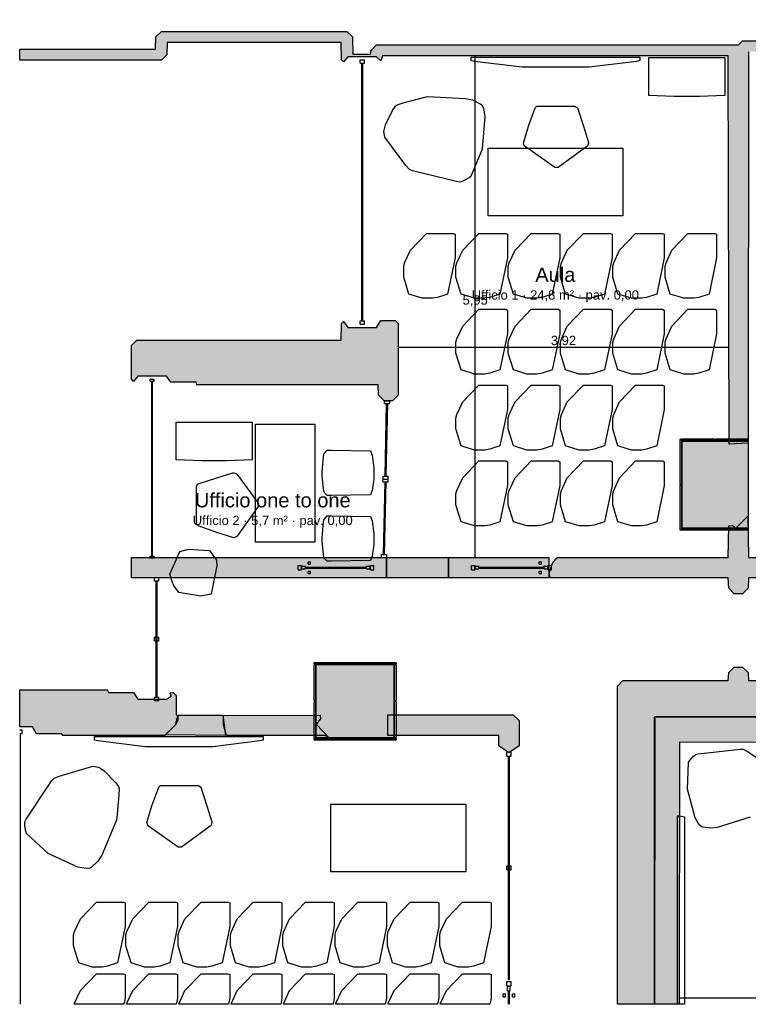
# Model space of a CAD drawing. Header units: millimetres. Extents: x -9985 to 240895, y -184894 to 39395.
# Tile 22 of 164: x 40198 to 48835, y -142295 to -130615. Entities that reach past the tile are written whole.
import ezdxf
from ezdxf.enums import TextEntityAlignment as Align

# ---------------------------------------------------------------- set-up
doc = ezdxf.new("R2010")
doc.units = ezdxf.units.MM
for name, color, linetype in [('A-ARREDI', 9, 'Continuous'), ('A-MISURE', 40, 'Continuous'), ('A-MURI-ESISTENTI', 7, 'Continuous'), ('A-MURI-NUOVI', 40, 'Continuous'), ('A-PARETI-VETRATE', 5, 'Continuous'), ('A-PILASTRI', 8, 'Continuous'), ('A-TESTI', 7, 'Continuous'), ('A-VETRINE', 4, 'Continuous')]:
    doc.layers.add(name, color=color, linetype=linetype)
doc.styles.add('VISIO', font='arial.ttf')

msp = doc.modelspace()

# ---------------------------------------------------------------- hatches: boundary and pattern name
at = {"layer": 'A-MURI-ESISTENTI'}
for points in [[(50002.501, -132080), (49997.501, -130995), (48837.501, -130995), (48832.501, -135637), (48607.501, -135652), (48597.501, -131045), (44497.501, -131045), (44477.501, -131105), (44427.501, -131055), (44087.501, -131055), (44037.501, -131115), (44012.501, -131090), (44007.501, -130885), (41947.501, -130885), (41942.501, -131030), (41877.501, -131095), (40197.501, -131095), (40197.501, -130965), (41807.501, -130965), (41812.501, -130820), (41877.501, -130755), (44077.501, -130755), (44142.501, -130820), (44147.501, -131025), (44357.501, -131025), (44362.501, -130980), (44427.501, -130915), (48717.501, -130915), (48767.501, -130865), (49197.501, -130865), (49202.501, -130680), (49267.501, -130615), (49332.501, -130680), (49337.501, -130825), (51247.501, -130825), (51252.501, -130680), (51317.501, -130615), (51382.501, -130680), (51382.501, -130890), (51317.501, -130955), (50137.501, -130955), (50137.501, -131325), (52877.501, -131325), (52882.501, -130890), (52947.501, -130825), (53227.501, -130825), (53244.501, -130689), (53297.501, -130615), (53362.501, -130680), (53367.501, -130795), (54107.501, -130795), (54162.501, -130870), (54157.501, -130915), (53347.501, -130905), (53297.501, -130955), (53017.501, -130955), (53012.501, -131380), (52967.501, -131425), (52956.501, -131392), (52907.501, -131415), (52847.501, -131465), (52817.501, -131445), (52777.501, -131455), (52687.501, -131525), (52647.501, -131505), (52457.501, -131695), (52447.501, -131455), (50237.501, -131455), (50232.501, -132070), (50197.501, -132085), (50002.501, -132080)], [(44517.501, -135135), (44452.501, -135070), (44447.501, -134945), (42297.501, -134945), (42287.501, -134915), (41987.501, -134915), (41937.501, -134845), (41597.501, -134845), (41547.501, -134905), (41522.501, -134880), (41522.501, -134480), (41587.501, -134415), (44007.501, -134415), (44012.501, -134220), (44037.501, -134195), (44087.501, -134265), (44427.501, -134265), (44477.501, -134185), (44647.501, -134185), (44682.501, -134220), (44682.501, -135070), (44617.501, -135135), (44517.501, -135135)], [(48667.501, -137425), (48602.501, -137360), (48597.501, -137235), (46487.501, -137235), (46472.501, -137180), (46512.501, -137060), (46567.501, -136995), (48597.501, -136995), (48602.501, -136620), (48647.501, -136615), (48687.501, -136645), (48827.501, -136505), (48837.501, -136995), (50287.501, -136995), (50352.501, -137060), (50289.501, -137069), (50289.501, -137170), (50342.501, -137180), (50287.501, -137235), (48837.501, -137235), (48832.501, -137360), (48767.501, -137425), (48667.501, -137425)], [(47727.501, -138885), (47727.495, -138889.995), (47722.501, -138890), (47722.501, -142295), (47282.501, -142295), (47282.501, -138520), (47347.501, -138455), (48597.501, -138455), (48602.501, -138360), (48667.501, -138295), (48767.501, -138295), (48832.501, -138360), (48837.501, -138455), (51697.501, -138455), (51697.501, -138885), (47727.501, -138885)], [(47727.495, -138889.995), (51697.501, -138886), (52457.501, -138885), (52467.501, -138745), (52757.501, -138745), (52767.501, -138805), (56417.501, -138805), (56422.501, -138660), (56487.501, -138595), (56567.501, -138595), (56637.501, -138505), (56867.501, -138505), (56872.501, -138350), (56897.501, -138325), (56897.501, -138835), (56862.501, -138870), (56897.501, -138872.692), (56897.501, -139191.568), (48017.501, -139185), (48013.913, -142295), (47723.567, -142295), (47727.495, -138889.995)], [(40707.501, -139105), (40697.501, -139085), (40397.501, -139085), (40347.501, -139005), (40197.501, -139005), (40197.501, -138565), (41237.501, -138565), (41247.501, -138595), (41547.501, -138595), (41597.501, -138675), (41937.501, -138675), (41991.501, -138639), (41982.501, -138600), (42017.501, -138595), (42052.501, -138630), (42052.501, -138860), (42072.501, -138870), (42072.501, -138920), (42042.501, -138980), (41917.501, -139105), (40707.501, -139105)], [(43817.501, -139105), (42647.501, -139105), (42612.501, -138980), (42612.501, -138870), (43757.501, -138865), (43762.501, -138910), (43712.501, -138970), (43867.501, -139135), (43817.501, -139105)], [(47723.567, -142295), (47722.501, -142295), (47722.501, -138890), (47727.495, -138889.995), (47723.567, -142295)], [(51697.501, -138885), (51697.501, -138886), (47727.495, -138889.995), (47727.501, -138885), (51697.501, -138885)]]:
    msp.add_hatch(color=7, dxfattribs=at).paths.add_polyline_path(points)
at = {"layer": 'A-MURI-NUOVI'}
for points in [[(41522.501, -137235), (41522.501, -136995), (44547.501, -136995), (44547.501, -137235), (41522.501, -137235)], [(44547.501, -137235), (44547.501, -136995), (45281.501, -136995), (45281.501, -137235), (44547.501, -137235)], [(45281.501, -136995), (46468.501, -136995), (46468.501, -137235), (45281.501, -137235), (45281.501, -136995)], [(41922.501, -139100), (42042.501, -138980), (42077.501, -138865), (42607.501, -138865), (42637.501, -139105), (41922.501, -139100)], [(46117.501, -138930), (46117.501, -139230), (45997.501, -139310), (45877.501, -139230), (45877.501, -139105), (44562.501, -139105), (44562.501, -138860), (46047.501, -138860), (46117.501, -138930)]]:
    msp.add_hatch(color=40, dxfattribs=at).paths.add_polyline_path(points)
at = {"layer": 'A-PILASTRI'}
for points in [[(48044.501, -136127), (48030.501, -136127), (48026.501, -136123), (48026.501, -135593), (48030.501, -135589), (48044.501, -135589), (48044.501, -136127)], [(48052.501, -135607), (48052.501, -135593), (48056.501, -135589), (48435.501, -135589), (48439.501, -135593), (48439.501, -135607), (48052.501, -135607)], [(48445.501, -135607), (48445.501, -135593), (48449.501, -135589), (48828.501, -135589), (48832.501, -135593), (48832.501, -135607), (48445.501, -135607)], [(48832.501, -136645), (48052.501, -136645), (48052.501, -135615), (48832.501, -135615), (48832.501, -136645)], [(48044.501, -136671), (48030.501, -136671), (48026.501, -136667), (48026.501, -136137), (48030.501, -136133), (48044.501, -136133), (48044.501, -136671)], [(48439.501, -136653), (48439.501, -136667), (48435.501, -136671), (48056.501, -136671), (48052.501, -136667), (48052.501, -136653), (48439.501, -136653)], [(48832.501, -136653), (48832.501, -136667), (48828.501, -136671), (48449.501, -136671), (48445.501, -136667), (48445.501, -136653), (48832.501, -136653)], [(43686.501, -138257), (43686.501, -138243), (43690.501, -138239), (44165.501, -138239), (44169.501, -138243), (44169.501, -138257), (43686.501, -138257)], [(43704.501, -138697), (43690.501, -138697), (43686.501, -138693), (43686.501, -138269), (43690.501, -138265), (43704.501, -138265), (43704.501, -138697)], [(43712.501, -139135), (43712.501, -138265), (44632.501, -138265), (44632.501, -139135), (43712.501, -139135)], [(44175.501, -138257), (44175.501, -138243), (44179.501, -138239), (44654.501, -138239), (44658.501, -138243), (44658.501, -138257), (44175.501, -138257)], [(44640.501, -138265), (44654.501, -138265), (44658.501, -138269), (44658.501, -138693), (44654.501, -138697), (44640.501, -138697), (44640.501, -138265)], [(43704.501, -139135), (43690.501, -139135), (43686.501, -139131), (43686.501, -138707), (43690.501, -138703), (43704.501, -138703), (43704.501, -139135)], [(44640.501, -138703), (44654.501, -138703), (44658.501, -138707), (44658.501, -139131), (44654.501, -139135), (44640.501, -139135), (44640.501, -138703)], [(44169.501, -139143), (44169.501, -139157), (44165.501, -139161), (43690.501, -139161), (43686.501, -139157), (43686.501, -139143), (44169.501, -139143)], [(44658.501, -139143), (44658.501, -139157), (44654.501, -139161), (44179.501, -139161), (44175.501, -139157), (44175.501, -139143), (44658.501, -139143)]]:
    msp.add_hatch(color=8, dxfattribs=at).paths.add_polyline_path(points)

# ---------------------------------------------------------------- linework, layer by layer
at = {"layer": 'A-ARREDI'}
for points in [[(47549.501, -131100), (47509.501, -131110), (46949.501, -131180), (46149.501, -131180), (45589.501, -131110), (45549.501, -131100), (45549.501, -131060), (47549.501, -131060), (47549.501, -131100)], [(47549.501, -131100), (47509.501, -131110), (46949.501, -131180), (46149.501, -131180), (45589.501, -131110), (45549.501, -131100), (45549.501, -131060), (47549.501, -131060), (47549.501, -131100)], [(47956.001, -131524.2), (47656.001, -131514.2), (47656.001, -131064.2), (48556.001, -131064.2), (48556.001, -131514.2), (48256.001, -131524.2), (47956.001, -131524.2)], [(47956.001, -131524.2), (47656.001, -131514.2), (47656.001, -131064.2), (48556.001, -131064.2), (48556.001, -131514.2), (48256.001, -131524.2), (47956.001, -131524.2)], [(45484.334, -131548.504), (45565.894, -131567.632), (45664.018, -131617.348), (45676.761, -131626.271), (45695.235, -131667.693), (45712.426, -131765.189), (45679.874, -132150.698), (45547.289, -132475.658), (45527.533, -132490.311), (45466.356, -132523.438), (45424.935, -132541.911), (45390.526, -132536.809), (44854.01, -132408.017), (44817.692, -132392.081), (44775.642, -132343.647), (44526.539, -132007.802), (44515.078, -131942.804), (44520.18, -131908.395), (44534.206, -131861.244), (44615.793, -131690.482), (44651.484, -131639.51), (44671.239, -131624.857), (44745.159, -131600.653), (45001.328, -131533.144), (45033.827, -131527.414), (45484.334, -131548.504)], [(45484.334, -131548.504), (45565.894, -131567.632), (45664.018, -131617.348), (45676.761, -131626.271), (45695.235, -131667.693), (45712.426, -131765.189), (45679.874, -132150.698), (45547.289, -132475.658), (45527.533, -132490.311), (45466.356, -132523.438), (45424.935, -132541.911), (45390.526, -132536.809), (44854.01, -132408.017), (44817.692, -132392.081), (44775.642, -132343.647), (44526.539, -132007.802), (44515.078, -131942.804), (44520.18, -131908.395), (44534.206, -131861.244), (44615.793, -131690.482), (44651.484, -131639.51), (44671.239, -131624.857), (44745.159, -131600.653), (45001.328, -131533.144), (45033.827, -131527.414), (45484.334, -131548.504)], [(46809.501, -131660), (46879.501, -131880), (46939.501, -132070), (46939.501, -132080), (46929.501, -132110), (46919.501, -132120), (46579.501, -132370), (46539.501, -132370), (46189.501, -132120), (46179.501, -132110), (46169.501, -132080), (46229.501, -131880), (46309.501, -131660), (46329.501, -131640), (46779.501, -131640), (46809.501, -131660)], [(46809.501, -131660), (46879.501, -131880), (46939.501, -132070), (46939.501, -132080), (46929.501, -132110), (46919.501, -132120), (46579.501, -132370), (46539.501, -132370), (46189.501, -132120), (46179.501, -132110), (46169.501, -132080), (46229.501, -131880), (46309.501, -131660), (46329.501, -131640), (46779.501, -131640), (46809.501, -131660)], [(47349.501, -132940), (45749.501, -132940), (45749.501, -132140), (47349.501, -132140), (47349.501, -132940)], [(47349.501, -132940), (45749.501, -132940), (45749.501, -132140), (47349.501, -132140), (47349.501, -132940)], [(44809.501, -133870), (44749.501, -133670), (44749.501, -133540), (44759.501, -133500), (44829.501, -133350), (45019.501, -133150), (45339.501, -133150), (45359.501, -133160), (45359.501, -133440), (45269.501, -133870), (45149.501, -133910), (45089.501, -133920), (44969.501, -133920), (44809.501, -133870)], [(44809.501, -133870), (44749.501, -133670), (44749.501, -133540), (44759.501, -133500), (44829.501, -133350), (45019.501, -133150), (45339.501, -133150), (45359.501, -133160), (45359.501, -133440), (45269.501, -133870), (45149.501, -133910), (45089.501, -133920), (44969.501, -133920), (44809.501, -133870)], [(45429.501, -133870), (45369.501, -133670), (45369.501, -133540), (45379.501, -133500), (45449.501, -133350), (45639.501, -133150), (45959.501, -133150), (45979.501, -133160), (45979.501, -133440), (45889.501, -133870), (45769.501, -133910), (45709.501, -133920), (45589.501, -133920), (45429.501, -133870)], [(45429.501, -133870), (45369.501, -133670), (45369.501, -133540), (45379.501, -133500), (45449.501, -133350), (45639.501, -133150), (45959.501, -133150), (45979.501, -133160), (45979.501, -133440), (45889.501, -133870), (45769.501, -133910), (45709.501, -133920), (45589.501, -133920), (45429.501, -133870)], [(46049.501, -133870), (45989.501, -133670), (45989.501, -133540), (45999.501, -133500), (46069.501, -133350), (46259.501, -133150), (46579.501, -133150), (46599.501, -133160), (46599.501, -133440), (46509.501, -133870), (46389.501, -133910), (46329.501, -133920), (46209.501, -133920), (46049.501, -133870)], [(46049.501, -133870), (45989.501, -133670), (45989.501, -133540), (45999.501, -133500), (46069.501, -133350), (46259.501, -133150), (46579.501, -133150), (46599.501, -133160), (46599.501, -133440), (46509.501, -133870), (46389.501, -133910), (46329.501, -133920), (46209.501, -133920), (46049.501, -133870)], [(46669.501, -133870), (46609.501, -133670), (46609.501, -133540), (46619.501, -133500), (46689.501, -133350), (46879.501, -133150), (47199.501, -133150), (47219.501, -133160), (47219.501, -133440), (47129.501, -133870), (47009.501, -133910), (46949.501, -133920), (46829.501, -133920), (46669.501, -133870)], [(46669.501, -133870), (46609.501, -133670), (46609.501, -133540), (46619.501, -133500), (46689.501, -133350), (46879.501, -133150), (47199.501, -133150), (47219.501, -133160), (47219.501, -133440), (47129.501, -133870), (47009.501, -133910), (46949.501, -133920), (46829.501, -133920), (46669.501, -133870)], [(47289.501, -133870), (47229.501, -133670), (47229.501, -133540), (47239.501, -133500), (47309.501, -133350), (47499.501, -133150), (47819.501, -133150), (47839.501, -133160), (47839.501, -133440), (47749.501, -133870), (47629.501, -133910), (47569.501, -133920), (47449.501, -133920), (47289.501, -133870)], [(47289.501, -133870), (47229.501, -133670), (47229.501, -133540), (47239.501, -133500), (47309.501, -133350), (47499.501, -133150), (47819.501, -133150), (47839.501, -133160), (47839.501, -133440), (47749.501, -133870), (47629.501, -133910), (47569.501, -133920), (47449.501, -133920), (47289.501, -133870)], [(47909.501, -133870), (47849.501, -133670), (47849.501, -133540), (47859.501, -133500), (47929.501, -133350), (48119.501, -133150), (48439.501, -133150), (48459.501, -133160), (48459.501, -133440), (48369.501, -133870), (48249.501, -133910), (48189.501, -133920), (48069.501, -133920), (47909.501, -133870)], [(47909.501, -133870), (47849.501, -133670), (47849.501, -133540), (47859.501, -133500), (47929.501, -133350), (48119.501, -133150), (48439.501, -133150), (48459.501, -133160), (48459.501, -133440), (48369.501, -133870), (48249.501, -133910), (48189.501, -133920), (48069.501, -133920), (47909.501, -133870)], [(45429.501, -134770), (45369.501, -134570), (45369.501, -134440), (45379.501, -134400), (45449.501, -134250), (45639.501, -134050), (45959.501, -134050), (45979.501, -134060), (45979.501, -134340), (45889.501, -134770), (45769.501, -134810), (45709.501, -134820), (45589.501, -134820), (45429.501, -134770)], [(45429.501, -134770), (45369.501, -134570), (45369.501, -134440), (45379.501, -134400), (45449.501, -134250), (45639.501, -134050), (45959.501, -134050), (45979.501, -134060), (45979.501, -134340), (45889.501, -134770), (45769.501, -134810), (45709.501, -134820), (45589.501, -134820), (45429.501, -134770)], [(46049.501, -134770), (45989.501, -134570), (45989.501, -134440), (45999.501, -134400), (46069.501, -134250), (46259.501, -134050), (46579.501, -134050), (46599.501, -134060), (46599.501, -134340), (46509.501, -134770), (46389.501, -134810), (46329.501, -134820), (46209.501, -134820), (46049.501, -134770)], [(46049.501, -134770), (45989.501, -134570), (45989.501, -134440), (45999.501, -134400), (46069.501, -134250), (46259.501, -134050), (46579.501, -134050), (46599.501, -134060), (46599.501, -134340), (46509.501, -134770), (46389.501, -134810), (46329.501, -134820), (46209.501, -134820), (46049.501, -134770)], [(46669.501, -134770), (46609.501, -134570), (46609.501, -134440), (46619.501, -134400), (46689.501, -134250), (46879.501, -134050), (47199.501, -134050), (47219.501, -134060), (47219.501, -134340), (47129.501, -134770), (47009.501, -134810), (46949.501, -134820), (46829.501, -134820), (46669.501, -134770)], [(46669.501, -134770), (46609.501, -134570), (46609.501, -134440), (46619.501, -134400), (46689.501, -134250), (46879.501, -134050), (47199.501, -134050), (47219.501, -134060), (47219.501, -134340), (47129.501, -134770), (47009.501, -134810), (46949.501, -134820), (46829.501, -134820), (46669.501, -134770)], [(47289.501, -134770), (47229.501, -134570), (47229.501, -134440), (47239.501, -134400), (47309.501, -134250), (47499.501, -134050), (47819.501, -134050), (47839.501, -134060), (47839.501, -134340), (47749.501, -134770), (47629.501, -134810), (47569.501, -134820), (47449.501, -134820), (47289.501, -134770)], [(47289.501, -134770), (47229.501, -134570), (47229.501, -134440), (47239.501, -134400), (47309.501, -134250), (47499.501, -134050), (47819.501, -134050), (47839.501, -134060), (47839.501, -134340), (47749.501, -134770), (47629.501, -134810), (47569.501, -134820), (47449.501, -134820), (47289.501, -134770)], [(47909.501, -134770), (47849.501, -134570), (47849.501, -134440), (47859.501, -134400), (47929.501, -134250), (48119.501, -134050), (48439.501, -134050), (48459.501, -134060), (48459.501, -134340), (48369.501, -134770), (48249.501, -134810), (48189.501, -134820), (48069.501, -134820), (47909.501, -134770)], [(47909.501, -134770), (47849.501, -134570), (47849.501, -134440), (47859.501, -134400), (47929.501, -134250), (48119.501, -134050), (48439.501, -134050), (48459.501, -134060), (48459.501, -134340), (48369.501, -134770), (48249.501, -134810), (48189.501, -134820), (48069.501, -134820), (47909.501, -134770)], [(45429.501, -135670), (45369.501, -135470), (45369.501, -135340), (45379.501, -135300), (45449.501, -135150), (45639.501, -134950), (45959.501, -134950), (45979.501, -134960), (45979.501, -135240), (45889.501, -135670), (45769.501, -135710), (45709.501, -135720), (45589.501, -135720), (45429.501, -135670)], [(45429.501, -135670), (45369.501, -135470), (45369.501, -135340), (45379.501, -135300), (45449.501, -135150), (45639.501, -134950), (45959.501, -134950), (45979.501, -134960), (45979.501, -135240), (45889.501, -135670), (45769.501, -135710), (45709.501, -135720), (45589.501, -135720), (45429.501, -135670)], [(46049.501, -135670), (45989.501, -135470), (45989.501, -135340), (45999.501, -135300), (46069.501, -135150), (46259.501, -134950), (46579.501, -134950), (46599.501, -134960), (46599.501, -135240), (46509.501, -135670), (46389.501, -135710), (46329.501, -135720), (46209.501, -135720), (46049.501, -135670)], [(46049.501, -135670), (45989.501, -135470), (45989.501, -135340), (45999.501, -135300), (46069.501, -135150), (46259.501, -134950), (46579.501, -134950), (46599.501, -134960), (46599.501, -135240), (46509.501, -135670), (46389.501, -135710), (46329.501, -135720), (46209.501, -135720), (46049.501, -135670)], [(46669.501, -135670), (46609.501, -135470), (46609.501, -135340), (46619.501, -135300), (46689.501, -135150), (46879.501, -134950), (47199.501, -134950), (47219.501, -134960), (47219.501, -135240), (47129.501, -135670), (47009.501, -135710), (46949.501, -135720), (46829.501, -135720), (46669.501, -135670)], [(46669.501, -135670), (46609.501, -135470), (46609.501, -135340), (46619.501, -135300), (46689.501, -135150), (46879.501, -134950), (47199.501, -134950), (47219.501, -134960), (47219.501, -135240), (47129.501, -135670), (47009.501, -135710), (46949.501, -135720), (46829.501, -135720), (46669.501, -135670)], [(47289.501, -135670), (47229.501, -135470), (47229.501, -135340), (47239.501, -135300), (47309.501, -135150), (47499.501, -134950), (47819.501, -134950), (47839.501, -134960), (47839.501, -135240), (47749.501, -135670), (47629.501, -135710), (47569.501, -135720), (47449.501, -135720), (47289.501, -135670)], [(47289.501, -135670), (47229.501, -135470), (47229.501, -135340), (47239.501, -135300), (47309.501, -135150), (47499.501, -134950), (47819.501, -134950), (47839.501, -134960), (47839.501, -135240), (47749.501, -135670), (47629.501, -135710), (47569.501, -135720), (47449.501, -135720), (47289.501, -135670)], [(42354.301, -135847.4), (42054.301, -135837.4), (42054.301, -135387.4), (42954.301, -135387.4), (42954.301, -135837.4), (42654.301, -135847.4), (42354.301, -135847.4)], [(42354.301, -135847.4), (42054.301, -135837.4), (42054.301, -135387.4), (42954.301, -135387.4), (42954.301, -135837.4), (42654.301, -135847.4), (42354.301, -135847.4)], [(43694.301, -135412.8), (43694.301, -136812.8), (42994.301, -136812.8), (42994.301, -135412.8), (43694.301, -135412.8)], [(43694.301, -135412.8), (43694.301, -136812.8), (42994.301, -136812.8), (42994.301, -135412.8), (43694.301, -135412.8)], [(44384.301, -136139.8), (44374.301, -136199.8), (44354.301, -136249.8), (43894.301, -136259.8), (43844.301, -136259.8), (43814.301, -136229.8), (43804.301, -136209.8), (43784.301, -136029.8), (43784.301, -135979.8), (43794.301, -135839.8), (43804.301, -135769.8), (43844.301, -135719.8), (43894.301, -135719.8), (44354.301, -135729.8), (44374.301, -135779.8), (44394.301, -135929.8), (44394.301, -136069.8), (44384.301, -136139.8)], [(44384.301, -136139.8), (44374.301, -136199.8), (44354.301, -136249.8), (43894.301, -136259.8), (43844.301, -136259.8), (43814.301, -136229.8), (43804.301, -136209.8), (43784.301, -136029.8), (43784.301, -135979.8), (43794.301, -135839.8), (43804.301, -135769.8), (43844.301, -135719.8), (43894.301, -135719.8), (44354.301, -135729.8), (44374.301, -135779.8), (44394.301, -135929.8), (44394.301, -136069.8), (44384.301, -136139.8)], [(45429.501, -136570), (45369.501, -136370), (45369.501, -136240), (45379.501, -136200), (45449.501, -136050), (45639.501, -135850), (45959.501, -135850), (45979.501, -135860), (45979.501, -136140), (45889.501, -136570), (45769.501, -136610), (45709.501, -136620), (45589.501, -136620), (45429.501, -136570)], [(45429.501, -136570), (45369.501, -136370), (45369.501, -136240), (45379.501, -136200), (45449.501, -136050), (45639.501, -135850), (45959.501, -135850), (45979.501, -135860), (45979.501, -136140), (45889.501, -136570), (45769.501, -136610), (45709.501, -136620), (45589.501, -136620), (45429.501, -136570)], [(46049.501, -136570), (45989.501, -136370), (45989.501, -136240), (45999.501, -136200), (46069.501, -136050), (46259.501, -135850), (46579.501, -135850), (46599.501, -135860), (46599.501, -136140), (46509.501, -136570), (46389.501, -136610), (46329.501, -136620), (46209.501, -136620), (46049.501, -136570)], [(46049.501, -136570), (45989.501, -136370), (45989.501, -136240), (45999.501, -136200), (46069.501, -136050), (46259.501, -135850), (46579.501, -135850), (46599.501, -135860), (46599.501, -136140), (46509.501, -136570), (46389.501, -136610), (46329.501, -136620), (46209.501, -136620), (46049.501, -136570)], [(46669.501, -136570), (46609.501, -136370), (46609.501, -136240), (46619.501, -136200), (46689.501, -136050), (46879.501, -135850), (47199.501, -135850), (47219.501, -135860), (47219.501, -136140), (47129.501, -136570), (47009.501, -136610), (46949.501, -136620), (46829.501, -136620), (46669.501, -136570)], [(46669.501, -136570), (46609.501, -136370), (46609.501, -136240), (46619.501, -136200), (46689.501, -136050), (46879.501, -135850), (47199.501, -135850), (47219.501, -135860), (47219.501, -136140), (47129.501, -136570), (47009.501, -136610), (46949.501, -136620), (46829.501, -136620), (46669.501, -136570)], [(47289.501, -136570), (47229.501, -136370), (47229.501, -136240), (47239.501, -136200), (47309.501, -136050), (47499.501, -135850), (47819.501, -135850), (47839.501, -135860), (47839.501, -136140), (47749.501, -136570), (47629.501, -136610), (47569.501, -136620), (47449.501, -136620), (47289.501, -136570)], [(47289.501, -136570), (47229.501, -136370), (47229.501, -136240), (47239.501, -136200), (47309.501, -136050), (47499.501, -135850), (47819.501, -135850), (47839.501, -135860), (47839.501, -136140), (47749.501, -136570), (47629.501, -136610), (47569.501, -136620), (47449.501, -136620), (47289.501, -136570)], [(42314.301, -136119.8), (42534.301, -136049.8), (42724.301, -135989.8), (42734.301, -135989.8), (42764.301, -135999.8), (42774.301, -136009.8), (43024.301, -136349.8), (43024.301, -136389.8), (42774.301, -136739.8), (42764.301, -136749.8), (42734.301, -136759.8), (42534.301, -136699.8), (42314.301, -136619.8), (42294.301, -136599.8), (42294.301, -136149.8), (42314.301, -136119.8)], [(42314.301, -136119.8), (42534.301, -136049.8), (42724.301, -135989.8), (42734.301, -135989.8), (42764.301, -135999.8), (42774.301, -136009.8), (43024.301, -136349.8), (43024.301, -136389.8), (42774.301, -136739.8), (42764.301, -136749.8), (42734.301, -136759.8), (42534.301, -136699.8), (42314.301, -136619.8), (42294.301, -136599.8), (42294.301, -136149.8), (42314.301, -136119.8)], [(44384.301, -136919.8), (44374.301, -136979.8), (44354.301, -137029.8), (43894.301, -137039.8), (43844.301, -137039.8), (43814.301, -137009.8), (43804.301, -136989.8), (43784.301, -136809.8), (43784.301, -136759.8), (43794.301, -136619.8), (43804.301, -136549.8), (43844.301, -136499.8), (43894.301, -136499.8), (44354.301, -136509.8), (44374.301, -136559.8), (44394.301, -136709.8), (44394.301, -136849.8), (44384.301, -136919.8)], [(44384.301, -136919.8), (44374.301, -136979.8), (44354.301, -137029.8), (43894.301, -137039.8), (43844.301, -137039.8), (43814.301, -137009.8), (43804.301, -136989.8), (43784.301, -136809.8), (43784.301, -136759.8), (43794.301, -136619.8), (43804.301, -136549.8), (43844.301, -136499.8), (43894.301, -136499.8), (44354.301, -136509.8), (44374.301, -136559.8), (44394.301, -136709.8), (44394.301, -136849.8), (44384.301, -136919.8)], [(42197.613, -136894.991), (42446.575, -136911.662), (42508.166, -136996.265), (42528.549, -137026.157), (42532.924, -137092.977), (42467.692, -137429.682), (42345.621, -137452.221), (42083.662, -137408.86), (42022.071, -137324.257), (42009.518, -137292.495), (41977.374, -137192.581), (42095.385, -136924.377), (42197.613, -136894.991)], [(42197.613, -136894.991), (42446.575, -136911.662), (42508.166, -136996.265), (42528.549, -137026.157), (42532.924, -137092.977), (42467.692, -137429.682), (42345.621, -137452.221), (42083.662, -137408.86), (42022.071, -137324.257), (42009.518, -137292.495), (41977.374, -137192.581), (42095.385, -136924.377), (42197.613, -136894.991)], [(43085.501, -139160), (43045.501, -139170), (42485.501, -139240), (41685.501, -139240), (41125.501, -139170), (41085.501, -139160), (41085.501, -139120), (43085.501, -139120), (43085.501, -139160)], [(43085.501, -139160), (43045.501, -139170), (42485.501, -139240), (41685.501, -139240), (41125.501, -139170), (41085.501, -139160), (41085.501, -139120), (43085.501, -139120), (43085.501, -139160)], [(41169.647, -140526.8), (41123.777, -140596.9), (41043.499, -140672.103), (41030.756, -140681.025), (40985.514, -140684.218), (40888.018, -140667.026), (40536.891, -140504.586), (40276.875, -140268.854), (40269.863, -140245.278), (40259.658, -140176.46), (40256.465, -140131.218), (40273.029, -140100.63), (40577.552, -139640.52), (40604.948, -139611.841), (40664.843, -139588.893), (41065.634, -139469.679), (41130.631, -139481.139), (41161.219, -139497.703), (41200.731, -139527.009), (41333.29, -139662.08), (41368.981, -139713.052), (41375.993, -139736.628), (41373.455, -139814.368), (41349.278, -140078.177), (41343.548, -140110.676), (41169.647, -140526.8)], [(41169.647, -140526.8), (41123.777, -140596.9), (41043.499, -140672.103), (41030.756, -140681.025), (40985.514, -140684.218), (40888.018, -140667.026), (40536.891, -140504.586), (40276.875, -140268.854), (40269.863, -140245.278), (40259.658, -140176.46), (40256.465, -140131.218), (40273.029, -140100.63), (40577.552, -139640.52), (40604.948, -139611.841), (40664.843, -139588.893), (41065.634, -139469.679), (41130.631, -139481.139), (41161.219, -139497.703), (41200.731, -139527.009), (41333.29, -139662.08), (41368.981, -139713.052), (41375.993, -139736.628), (41373.455, -139814.368), (41349.278, -140078.177), (41343.548, -140110.676), (41169.647, -140526.8)], [(42345.501, -139720), (42415.501, -139940), (42475.501, -140130), (42475.501, -140140), (42465.501, -140170), (42455.501, -140180), (42115.501, -140430), (42075.501, -140430), (41725.501, -140180), (41715.501, -140170), (41705.501, -140140), (41765.501, -139940), (41845.501, -139720), (41865.501, -139700), (42315.501, -139700), (42345.501, -139720)], [(42345.501, -139720), (42415.501, -139940), (42475.501, -140130), (42475.501, -140140), (42465.501, -140170), (42455.501, -140180), (42115.501, -140430), (42075.501, -140430), (41725.501, -140180), (41715.501, -140170), (41705.501, -140140), (41765.501, -139940), (41845.501, -139720), (41865.501, -139700), (42315.501, -139700), (42345.501, -139720)], [(45487.001, -140722.5), (43887.001, -140722.5), (43887.001, -139922.5), (45487.001, -139922.5), (45487.001, -140722.5)], [(45487.001, -140722.5), (43887.001, -140722.5), (43887.001, -139922.5), (45487.001, -139922.5), (45487.001, -140722.5)], [(47997.501, -140060), (48017.501, -140060), (48077.501, -140070), (48077.501, -142295), (47997.501, -142295), (47997.501, -140060)], [(47997.501, -140060), (48017.501, -140060), (48077.501, -140070), (48077.501, -142295), (47997.501, -142295), (47997.501, -140060)], [(40897.001, -141802.5), (40837.001, -141602.5), (40837.001, -141472.5), (40847.001, -141432.5), (40917.001, -141282.5), (41107.001, -141082.5), (41427.001, -141082.5), (41447.001, -141092.5), (41447.001, -141372.5), (41357.001, -141802.5), (41237.001, -141842.5), (41177.001, -141852.5), (41057.001, -141852.5), (40897.001, -141802.5)], [(40897.001, -141802.5), (40837.001, -141602.5), (40837.001, -141472.5), (40847.001, -141432.5), (40917.001, -141282.5), (41107.001, -141082.5), (41427.001, -141082.5), (41447.001, -141092.5), (41447.001, -141372.5), (41357.001, -141802.5), (41237.001, -141842.5), (41177.001, -141852.5), (41057.001, -141852.5), (40897.001, -141802.5)], [(41517.001, -141802.5), (41457.001, -141602.5), (41457.001, -141472.5), (41467.001, -141432.5), (41537.001, -141282.5), (41727.001, -141082.5), (42047.001, -141082.5), (42067.001, -141092.5), (42067.001, -141372.5), (41977.001, -141802.5), (41857.001, -141842.5), (41797.001, -141852.5), (41677.001, -141852.5), (41517.001, -141802.5)], [(41517.001, -141802.5), (41457.001, -141602.5), (41457.001, -141472.5), (41467.001, -141432.5), (41537.001, -141282.5), (41727.001, -141082.5), (42047.001, -141082.5), (42067.001, -141092.5), (42067.001, -141372.5), (41977.001, -141802.5), (41857.001, -141842.5), (41797.001, -141852.5), (41677.001, -141852.5), (41517.001, -141802.5)], [(42137.001, -141802.5), (42077.001, -141602.5), (42077.001, -141472.5), (42087.001, -141432.5), (42157.001, -141282.5), (42347.001, -141082.5), (42667.001, -141082.5), (42687.001, -141092.5), (42687.001, -141372.5), (42597.001, -141802.5), (42477.001, -141842.5), (42417.001, -141852.5), (42297.001, -141852.5), (42137.001, -141802.5)], [(42137.001, -141802.5), (42077.001, -141602.5), (42077.001, -141472.5), (42087.001, -141432.5), (42157.001, -141282.5), (42347.001, -141082.5), (42667.001, -141082.5), (42687.001, -141092.5), (42687.001, -141372.5), (42597.001, -141802.5), (42477.001, -141842.5), (42417.001, -141852.5), (42297.001, -141852.5), (42137.001, -141802.5)], [(42757.001, -141802.5), (42697.001, -141602.5), (42697.001, -141472.5), (42707.001, -141432.5), (42777.001, -141282.5), (42967.001, -141082.5), (43287.001, -141082.5), (43307.001, -141092.5), (43307.001, -141372.5), (43217.001, -141802.5), (43097.001, -141842.5), (43037.001, -141852.5), (42917.001, -141852.5), (42757.001, -141802.5)], [(42757.001, -141802.5), (42697.001, -141602.5), (42697.001, -141472.5), (42707.001, -141432.5), (42777.001, -141282.5), (42967.001, -141082.5), (43287.001, -141082.5), (43307.001, -141092.5), (43307.001, -141372.5), (43217.001, -141802.5), (43097.001, -141842.5), (43037.001, -141852.5), (42917.001, -141852.5), (42757.001, -141802.5)], [(43377.001, -141802.5), (43317.001, -141602.5), (43317.001, -141472.5), (43327.001, -141432.5), (43397.001, -141282.5), (43587.001, -141082.5), (43907.001, -141082.5), (43927.001, -141092.5), (43927.001, -141372.5), (43837.001, -141802.5), (43717.001, -141842.5), (43657.001, -141852.5), (43537.001, -141852.5), (43377.001, -141802.5)], [(43377.001, -141802.5), (43317.001, -141602.5), (43317.001, -141472.5), (43327.001, -141432.5), (43397.001, -141282.5), (43587.001, -141082.5), (43907.001, -141082.5), (43927.001, -141092.5), (43927.001, -141372.5), (43837.001, -141802.5), (43717.001, -141842.5), (43657.001, -141852.5), (43537.001, -141852.5), (43377.001, -141802.5)], [(43997.001, -141802.5), (43937.001, -141602.5), (43937.001, -141472.5), (43947.001, -141432.5), (44017.001, -141282.5), (44207.001, -141082.5), (44527.001, -141082.5), (44547.001, -141092.5), (44547.001, -141372.5), (44457.001, -141802.5), (44337.001, -141842.5), (44277.001, -141852.5), (44157.001, -141852.5), (43997.001, -141802.5)], [(43997.001, -141802.5), (43937.001, -141602.5), (43937.001, -141472.5), (43947.001, -141432.5), (44017.001, -141282.5), (44207.001, -141082.5), (44527.001, -141082.5), (44547.001, -141092.5), (44547.001, -141372.5), (44457.001, -141802.5), (44337.001, -141842.5), (44277.001, -141852.5), (44157.001, -141852.5), (43997.001, -141802.5)], [(44617.001, -141802.5), (44557.001, -141602.5), (44557.001, -141472.5), (44567.001, -141432.5), (44637.001, -141282.5), (44827.001, -141082.5), (45147.001, -141082.5), (45167.001, -141092.5), (45167.001, -141372.5), (45077.001, -141802.5), (44957.001, -141842.5), (44897.001, -141852.5), (44777.001, -141852.5), (44617.001, -141802.5)], [(44617.001, -141802.5), (44557.001, -141602.5), (44557.001, -141472.5), (44567.001, -141432.5), (44637.001, -141282.5), (44827.001, -141082.5), (45147.001, -141082.5), (45167.001, -141092.5), (45167.001, -141372.5), (45077.001, -141802.5), (44957.001, -141842.5), (44897.001, -141852.5), (44777.001, -141852.5), (44617.001, -141802.5)], [(45237.001, -141802.5), (45177.001, -141602.5), (45177.001, -141472.5), (45187.001, -141432.5), (45257.001, -141282.5), (45447.001, -141082.5), (45767.001, -141082.5), (45787.001, -141092.5), (45787.001, -141372.5), (45697.001, -141802.5), (45577.001, -141842.5), (45517.001, -141852.5), (45397.001, -141852.5), (45237.001, -141802.5)], [(45237.001, -141802.5), (45177.001, -141602.5), (45177.001, -141472.5), (45187.001, -141432.5), (45257.001, -141282.5), (45447.001, -141082.5), (45767.001, -141082.5), (45787.001, -141092.5), (45787.001, -141372.5), (45697.001, -141802.5), (45577.001, -141842.5), (45517.001, -141852.5), (45397.001, -141852.5), (45237.001, -141802.5)], [(40847.001, -142282.5), (40917.001, -142132.5), (41107.001, -141932.5), (41427.001, -141932.5), (41447.001, -141942.5), (41447.001, -142222.5), (41431.826, -142295), (40843.876, -142295), (40847.001, -142282.5)], [(40847.001, -142282.5), (40917.001, -142132.5), (41107.001, -141932.5), (41427.001, -141932.5), (41447.001, -141942.5), (41447.001, -142222.5), (41431.826, -142295), (40843.876, -142295), (40847.001, -142282.5)], [(41467.001, -142282.5), (41537.001, -142132.5), (41727.001, -141932.5), (42047.001, -141932.5), (42067.001, -141942.5), (42067.001, -142222.5), (42051.826, -142295), (41463.876, -142295), (41467.001, -142282.5)], [(41467.001, -142282.5), (41537.001, -142132.5), (41727.001, -141932.5), (42047.001, -141932.5), (42067.001, -141942.5), (42067.001, -142222.5), (42051.826, -142295), (41463.876, -142295), (41467.001, -142282.5)], [(42087.001, -142282.5), (42157.001, -142132.5), (42347.001, -141932.5), (42667.001, -141932.5), (42687.001, -141942.5), (42687.001, -142222.5), (42671.826, -142295), (42083.876, -142295), (42087.001, -142282.5)], [(42087.001, -142282.5), (42157.001, -142132.5), (42347.001, -141932.5), (42667.001, -141932.5), (42687.001, -141942.5), (42687.001, -142222.5), (42671.826, -142295), (42083.876, -142295), (42087.001, -142282.5)], [(42707.001, -142282.5), (42777.001, -142132.5), (42967.001, -141932.5), (43287.001, -141932.5), (43307.001, -141942.5), (43307.001, -142222.5), (43291.826, -142295), (42703.876, -142295), (42707.001, -142282.5)], [(42707.001, -142282.5), (42777.001, -142132.5), (42967.001, -141932.5), (43287.001, -141932.5), (43307.001, -141942.5), (43307.001, -142222.5), (43291.826, -142295), (42703.876, -142295), (42707.001, -142282.5)], [(43327.001, -142282.5), (43397.001, -142132.5), (43587.001, -141932.5), (43907.001, -141932.5), (43927.001, -141942.5), (43927.001, -142222.5), (43911.826, -142295), (43323.876, -142295), (43327.001, -142282.5)], [(43327.001, -142282.5), (43397.001, -142132.5), (43587.001, -141932.5), (43907.001, -141932.5), (43927.001, -141942.5), (43927.001, -142222.5), (43911.826, -142295), (43323.876, -142295), (43327.001, -142282.5)], [(43947.001, -142282.5), (44017.001, -142132.5), (44207.001, -141932.5), (44527.001, -141932.5), (44547.001, -141942.5), (44547.001, -142222.5), (44531.826, -142295), (43943.876, -142295), (43947.001, -142282.5)], [(43947.001, -142282.5), (44017.001, -142132.5), (44207.001, -141932.5), (44527.001, -141932.5), (44547.001, -141942.5), (44547.001, -142222.5), (44531.826, -142295), (43943.876, -142295), (43947.001, -142282.5)], [(44567.001, -142282.5), (44637.001, -142132.5), (44827.001, -141932.5), (45147.001, -141932.5), (45167.001, -141942.5), (45167.001, -142222.5), (45151.826, -142295), (44563.876, -142295), (44567.001, -142282.5)], [(44567.001, -142282.5), (44637.001, -142132.5), (44827.001, -141932.5), (45147.001, -141932.5), (45167.001, -141942.5), (45167.001, -142222.5), (45151.826, -142295), (44563.876, -142295), (44567.001, -142282.5)], [(45187.001, -142282.5), (45257.001, -142132.5), (45447.001, -141932.5), (45767.001, -141932.5), (45787.001, -141942.5), (45787.001, -142222.5), (45771.826, -142295), (45183.876, -142295), (45187.001, -142282.5)], [(45187.001, -142282.5), (45257.001, -142132.5), (45447.001, -141932.5), (45767.001, -141932.5), (45787.001, -141942.5), (45787.001, -142222.5), (45771.826, -142295), (45183.876, -142295), (45187.001, -142282.5)]]:
    msp.add_lwpolyline(points, close=True, dxfattribs=at)
msp.add_lwpolyline([(48858.481, -140075.429), (48467.071, -140197.487), (48467.071, -140197.487), (48391.449, -140206.506), (48292.167, -140194.545), (48278.507, -140190.885), (48249.847, -140161.244), (48204.847, -140083.301), (48112.789, -139743.853), (48125.013, -139425.026), (48137.334, -139406.366), (48179.295, -139359.045), (48208.937, -139330.385), (48239.917, -139324.045), (48738.289, -139267.25), (48774.27, -139269.571), (48825.25, -139297.872), (49142.475, -139507.321)], dxfattribs=at)
msp.add_lwpolyline([(48858.481, -140075.429), (48467.071, -140197.487), (48467.071, -140197.487), (48391.449, -140206.506), (48292.167, -140194.545), (48278.507, -140190.885), (48249.847, -140161.244), (48204.847, -140083.301), (48112.789, -139743.853), (48125.013, -139425.026), (48137.334, -139406.366), (48179.295, -139359.045), (48208.937, -139330.385), (48239.917, -139324.045), (48738.289, -139267.25), (48774.27, -139269.571), (48825.25, -139297.872), (49142.475, -139507.321)], dxfattribs=at)
at = {"layer": 'A-MISURE'}
for p, q in [((45597.501, -136994), (45597.501, -131046)), ((44683.501, -134500), (48604, -134500)), ((48015, -142220), (65051.501, -142220))]:
    msp.add_line(p, q, dxfattribs=at)
at = {"layer": 'A-MURI-ESISTENTI'}
msp.add_lwpolyline([(48837.501, -130995), (48832.501, -135637), (48607.501, -135652), (48597.501, -131045), (44497.501, -131045), (44477.501, -131105), (44427.501, -131055), (44087.501, -131055), (44037.501, -131115), (44012.501, -131090), (44007.501, -130885), (41947.501, -130885), (41942.501, -131030), (41877.501, -131095), (40197.501, -131095), (40197.501, -130965), (41807.501, -130965), (41812.501, -130820), (41877.501, -130755), (44077.501, -130755), (44142.501, -130820), (44147.501, -131025), (44357.501, -131025), (44362.501, -130980), (44427.501, -130915), (48717.501, -130915), (48767.501, -130865), (49197.501, -130865)], dxfattribs=at)
for points in [[(44517.501, -135135), (44452.501, -135070), (44447.501, -134945), (42297.501, -134945), (42287.501, -134915), (41987.501, -134915), (41937.501, -134845), (41597.501, -134845), (41547.501, -134905), (41522.501, -134880), (41522.501, -134480), (41587.501, -134415), (44007.501, -134415), (44012.501, -134220), (44037.501, -134195), (44087.501, -134265), (44427.501, -134265), (44477.501, -134185), (44647.501, -134185), (44682.501, -134220), (44682.501, -135070), (44617.501, -135135), (44517.501, -135135)], [(48667.501, -137425), (48602.501, -137360), (48597.501, -137235), (46487.501, -137235), (46472.501, -137180), (46512.501, -137060), (46567.501, -136995), (48597.501, -136995), (48602.501, -136620), (48647.501, -136615), (48687.501, -136645), (48827.501, -136505), (48837.501, -136995), (50287.501, -136995), (50352.501, -137060), (50289.501, -137069), (50289.501, -137170), (50342.501, -137180), (50287.501, -137235), (48837.501, -137235), (48832.501, -137360), (48767.501, -137425), (48667.501, -137425)], [(47727.501, -138885), (47727.495, -138889.995), (47722.501, -138890), (47722.501, -142295), (47282.501, -142295), (47282.501, -138520), (47347.501, -138455), (48597.501, -138455), (48602.501, -138360), (48667.501, -138295), (48767.501, -138295), (48832.501, -138360), (48837.501, -138455), (51697.501, -138455), (51697.501, -138885), (47727.501, -138885)], [(47727.495, -138889.995), (51697.501, -138886), (52457.501, -138885), (52467.501, -138745), (52757.501, -138745), (52767.501, -138805), (56417.501, -138805), (56422.501, -138660), (56487.501, -138595), (56567.501, -138595), (56637.501, -138505), (56867.501, -138505), (56872.501, -138350), (56897.501, -138325), (56897.501, -138835), (56862.501, -138870), (56897.501, -138872.692), (56897.501, -139191.568), (48017.501, -139185), (48013.913, -142295), (47723.567, -142295), (47727.495, -138889.995)], [(40707.501, -139105), (40697.501, -139085), (40397.501, -139085), (40347.501, -139005), (40197.501, -139005), (40197.501, -138565), (41237.501, -138565), (41247.501, -138595), (41547.501, -138595), (41597.501, -138675), (41937.501, -138675), (41991.501, -138639), (41982.501, -138600), (42017.501, -138595), (42052.501, -138630), (42052.501, -138860), (42072.501, -138870), (42072.501, -138920), (42042.501, -138980), (41917.501, -139105), (40707.501, -139105)], [(43817.501, -139105), (42647.501, -139105), (42612.501, -138980), (42612.501, -138870), (43757.501, -138865), (43762.501, -138910), (43712.501, -138970), (43867.501, -139135), (43817.501, -139105)], [(47723.567, -142295), (47722.501, -142295), (47722.501, -138890), (47727.495, -138889.995), (47723.567, -142295)], [(51697.501, -138885), (51697.501, -138886), (47727.495, -138889.995), (47727.501, -138885), (51697.501, -138885)]]:
    msp.add_lwpolyline(points, close=True, dxfattribs=at)
at = {"layer": 'A-MURI-NUOVI'}
for points in [[(41522.501, -137235), (41522.501, -136995), (44547.501, -136995), (44547.501, -137235), (41522.501, -137235)], [(44547.501, -137235), (44547.501, -136995), (45281.501, -136995), (45281.501, -137235), (44547.501, -137235)], [(45281.501, -136995), (46468.501, -136995), (46468.501, -137235), (45281.501, -137235), (45281.501, -136995)], [(41922.501, -139100), (42042.501, -138980), (42077.501, -138865), (42607.501, -138865), (42637.501, -139105), (41922.501, -139100)], [(46117.501, -138930), (46117.501, -139230), (45997.501, -139310), (45877.501, -139230), (45877.501, -139105), (44562.501, -139105), (44562.501, -138860), (46047.501, -138860), (46117.501, -138930)]]:
    msp.add_lwpolyline(points, close=True, dxfattribs=at)
at = {"layer": 'A-PARETI-VETRATE'}
for p, q in [((44522.601, -135168.4), (44523.301, -135134.5)), ((44523.301, -135134.5), (44585.301, -135135.1)), ((44584.601, -135168.9), (44585.301, -135135.1)), ((44522.601, -135168.4), (44584.601, -135168.9)), ((44530.101, -136030.8), (44547.401, -135168.6)), ((44542.501, -136031), (44559.801, -135168.7)), ((44547.401, -135168.6), (44559.801, -135168.7)), ((44503.901, -136098.3), (44504.601, -136064.5)), ((44504.601, -136064.5), (44505.301, -136030.6)), ((44504.601, -136064.5), (44566.601, -136065)), ((44504.601, -136064.5), (44566.601, -136065)), ((44505.301, -136030.6), (44567.301, -136031.2)), ((44530.101, -136030.8), (44542.501, -136031)), ((44565.901, -136098.9), (44566.601, -136065)), ((44566.601, -136065), (44567.301, -136031.2)), ((44503.901, -136098.3), (44565.901, -136098.9)), ((44511.401, -136960.8), (44528.701, -136098.6)), ((44523.801, -136960.9), (44541.101, -136098.7)), ((44528.701, -136098.6), (44541.101, -136098.7)), ((44485.901, -136994.4), (44486.601, -136960.6)), ((44485.901, -136994.4), (44547.901, -136995)), ((44486.601, -136960.6), (44548.601, -136961.1)), ((44511.401, -136960.8), (44523.801, -136960.9)), ((44547.901, -136995), (44548.601, -136961.1)), ((43497.501, -137090), (43537.501, -137090)), ((43497.501, -137140), (43497.501, -137090)), ((43537.501, -137140), (43537.501, -137090)), ((43541.501, -137099), (43586.501, -137099)), ((43541.501, -137131), (43541.501, -137099)), ((43586.501, -137131), (43586.501, -137099)), ((43586.501, -137110), (44308.501, -137110)), ((43586.501, -137120), (43586.501, -137110)), ((43586.501, -137120), (44308.501, -137120)), ((43617.501, -137046), (43645.501, -137046)), ((43617.501, -137074), (43617.501, -137046)), ((43617.501, -137074), (43645.501, -137074)), ((43645.501, -137074), (43645.501, -137046)), ((44308.501, -137099), (44353.501, -137099)), ((44308.501, -137131), (44308.501, -137099)), ((44308.501, -137120), (44308.501, -137110)), ((44353.501, -137131), (44353.501, -137099)), ((44357.501, -137090), (44397.501, -137090)), ((44357.501, -137140), (44357.501, -137090)), ((44397.501, -137140), (44397.501, -137090)), ((45552.501, -137090), (45592.501, -137090)), ((45552.501, -137140), (45552.501, -137090)), ((45592.501, -137140), (45592.501, -137090)), ((45596.501, -137099), (45641.501, -137099)), ((45596.501, -137131), (45596.501, -137099)), ((45641.501, -137131), (45641.501, -137099)), ((45641.501, -137110), (46413.501, -137110)), ((45641.501, -137120), (45641.501, -137110)), ((45641.501, -137120), (46413.501, -137120)), ((46354.501, -137046), (46382.501, -137046)), ((46354.501, -137074), (46354.501, -137046)), ((46354.501, -137074), (46382.501, -137074)), ((46382.501, -137074), (46382.501, -137046)), ((46413.501, -137099), (46458.501, -137099)), ((46413.501, -137131), (46413.501, -137099)), ((46413.501, -137120), (46413.501, -137110)), ((46458.501, -137131), (46458.501, -137099)), ((46462.501, -137090), (46502.501, -137090)), ((46462.501, -137140), (46462.501, -137090)), ((46502.501, -137140), (46502.501, -137090)), ((41796.501, -137231.6), (41846.501, -137231.6)), ((41796.501, -137271.6), (41796.501, -137231.6)), ((41846.501, -137271.6), (41846.501, -137231.6)), ((43497.501, -137140), (43537.501, -137140)), ((43541.501, -137131), (43586.501, -137131)), ((43617.501, -137156), (43645.501, -137156)), ((43617.501, -137184), (43617.501, -137156)), ((43617.501, -137184), (43645.501, -137184)), ((43645.501, -137184), (43645.501, -137156)), ((44308.501, -137131), (44353.501, -137131)), ((44357.501, -137140), (44397.501, -137140)), ((45552.501, -137140), (45592.501, -137140)), ((45596.501, -137131), (45641.501, -137131)), ((46354.501, -137156), (46382.501, -137156)), ((46354.501, -137184), (46354.501, -137156)), ((46354.501, -137184), (46382.501, -137184)), ((46382.501, -137184), (46382.501, -137156)), ((46413.501, -137131), (46458.501, -137131)), ((46462.501, -137140), (46502.501, -137140)), ((41796.501, -137271.6), (41846.501, -137271.6)), ((41816.501, -137271.6), (41826.501, -137271.6)), ((41816.501, -138651.6), (41816.501, -137271.6)), ((41826.501, -138651.6), (41826.501, -137271.6)), ((41796.501, -137941.6), (41846.501, -137941.6)), ((41796.501, -137981.6), (41796.501, -137941.6)), ((41796.501, -137981.6), (41846.501, -137981.6)), ((41846.501, -137981.6), (41846.501, -137941.6)), ((41796.501, -138651.6), (41846.501, -138651.6)), ((41796.501, -138691.6), (41796.501, -138651.6)), ((41796.501, -138691.6), (41846.501, -138691.6)), ((41816.501, -138651.6), (41826.501, -138651.6)), ((41846.501, -138691.6), (41846.501, -138651.6)), ((45972.501, -139301.8), (46022.501, -139301.8)), ((45972.501, -139350.8), (45972.501, -139301.8)), ((46022.501, -139350.8), (46022.501, -139301.8)), ((45972.501, -139350.8), (46022.501, -139350.8)), ((45992.501, -139350.8), (46002.501, -139350.8)), ((45992.501, -142001), (45992.501, -139350.8)), ((46002.501, -142001), (46002.501, -139350.8)), ((45972.501, -140651.4), (46022.501, -140651.4)), ((45972.501, -140700.4), (45972.501, -140651.4)), ((45972.501, -140700.4), (46022.501, -140700.4)), ((46022.501, -140700.4), (46022.501, -140651.4)), ((45972.501, -142025.5), (46022.501, -142025.5)), ((45972.501, -142074.5), (45972.501, -142025.5)), ((45992.501, -142001), (46002.501, -142001)), ((46022.501, -142074.5), (46022.501, -142025.5)), ((45972.501, -142074.5), (46022.501, -142074.5)), ((45981.501, -142079.4), (46013.501, -142079.4)), ((45981.501, -142134.5), (45981.501, -142079.4)), ((45981.501, -142134.5), (46013.501, -142134.5)), ((45992.501, -142134.5), (46002.501, -142134.5)), ((45992.501, -142295), (45992.501, -142134.5)), ((46002.501, -142295), (46002.501, -142134.5)), ((46013.501, -142134.5), (46013.501, -142079.4)), ((45928.501, -142172.5), (45956.501, -142172.5)), ((45928.501, -142206.7), (45928.501, -142172.5)), ((45928.501, -142206.7), (45956.501, -142206.7)), ((45956.501, -142206.7), (45956.501, -142172.5)), ((46038.501, -142172.5), (46066.501, -142172.5)), ((46038.501, -142206.7), (46038.501, -142172.5)), ((46038.501, -142206.7), (46066.501, -142206.7)), ((46066.501, -142206.7), (46066.501, -142172.5))]:
    msp.add_line(p, q, dxfattribs=at)
at = {"layer": 'A-PILASTRI'}
for points in [[(48044.501, -136127), (48030.501, -136127), (48026.501, -136123), (48026.501, -135593), (48030.501, -135589), (48044.501, -135589), (48044.501, -136127)], [(48052.501, -135607), (48052.501, -135593), (48056.501, -135589), (48435.501, -135589), (48439.501, -135593), (48439.501, -135607), (48052.501, -135607)], [(48445.501, -135607), (48445.501, -135593), (48449.501, -135589), (48828.501, -135589), (48832.501, -135593), (48832.501, -135607), (48445.501, -135607)], [(48832.501, -136645), (48052.501, -136645), (48052.501, -135615), (48832.501, -135615), (48832.501, -136645)], [(48044.501, -136671), (48030.501, -136671), (48026.501, -136667), (48026.501, -136137), (48030.501, -136133), (48044.501, -136133), (48044.501, -136671)], [(48439.501, -136653), (48439.501, -136667), (48435.501, -136671), (48056.501, -136671), (48052.501, -136667), (48052.501, -136653), (48439.501, -136653)], [(48832.501, -136653), (48832.501, -136667), (48828.501, -136671), (48449.501, -136671), (48445.501, -136667), (48445.501, -136653), (48832.501, -136653)], [(43686.501, -138257), (43686.501, -138243), (43690.501, -138239), (44165.501, -138239), (44169.501, -138243), (44169.501, -138257), (43686.501, -138257)], [(43704.501, -138697), (43690.501, -138697), (43686.501, -138693), (43686.501, -138269), (43690.501, -138265), (43704.501, -138265), (43704.501, -138697)], [(43712.501, -139135), (43712.501, -138265), (44632.501, -138265), (44632.501, -139135), (43712.501, -139135)], [(44175.501, -138257), (44175.501, -138243), (44179.501, -138239), (44654.501, -138239), (44658.501, -138243), (44658.501, -138257), (44175.501, -138257)], [(44640.501, -138265), (44654.501, -138265), (44658.501, -138269), (44658.501, -138693), (44654.501, -138697), (44640.501, -138697), (44640.501, -138265)], [(43704.501, -139135), (43690.501, -139135), (43686.501, -139131), (43686.501, -138707), (43690.501, -138703), (43704.501, -138703), (43704.501, -139135)], [(44640.501, -138703), (44654.501, -138703), (44658.501, -138707), (44658.501, -139131), (44654.501, -139135), (44640.501, -139135), (44640.501, -138703)], [(44169.501, -139143), (44169.501, -139157), (44165.501, -139161), (43690.501, -139161), (43686.501, -139157), (43686.501, -139143), (44169.501, -139143)], [(44658.501, -139143), (44658.501, -139157), (44654.501, -139161), (44179.501, -139161), (44175.501, -139157), (44175.501, -139143), (44658.501, -139143)]]:
    msp.add_lwpolyline(points, close=True, dxfattribs=at)
at = {"layer": 'A-VETRINE'}
for p, q in [((44234.001, -131091), (44284.001, -131091)), ((44234.001, -131131), (44234.001, -131091)), ((44234.001, -131131), (44284.001, -131131)), ((44254.001, -131131), (44264.001, -131131)), ((44254.001, -134188), (44254.001, -131131)), ((44264.001, -134188), (44264.001, -131131)), ((44284.001, -131131), (44284.001, -131091)), ((44234.001, -134188), (44284.001, -134188)), ((44234.001, -134228), (44234.001, -134188)), ((44254.001, -134188), (44264.001, -134188)), ((44284.001, -134228), (44284.001, -134188)), ((44234.001, -134228), (44284.001, -134228)), ((41742.501, -134880), (41792.501, -134880)), ((41742.501, -134902.6), (41742.501, -134880)), ((41742.501, -134902.6), (41792.501, -134902.6)), ((41762.501, -134902.6), (41772.501, -134902.6)), ((41762.501, -136977.4), (41762.501, -134902.6)), ((41772.501, -136977.4), (41772.501, -134902.6)), ((41792.501, -134902.6), (41792.501, -134880)), ((41742.501, -136977.4), (41792.501, -136977.4)), ((41742.501, -137000), (41742.501, -136977.4)), ((41742.501, -137000), (41792.501, -137000)), ((41762.501, -136977.4), (41772.501, -136977.4)), ((41792.501, -137000), (41792.501, -136977.4)), ((40197.501, -139041), (40226.001, -139041)), ((40197.501, -139081), (40226.001, -139081)), ((40197.501, -139081), (40206.001, -139081)), ((40206.001, -142295), (40206.001, -139081)), ((40226.001, -139081), (40226.001, -139041))]:
    msp.add_line(p, q, dxfattribs=at)

# ---------------------------------------------------------------- texts
at = {"layer": 'A-MISURE', "style": 'VISIO'}
for s, p in [('5,95', (45597.501, -133940)), ('3,92', (46643.75, -134420))]:
    msp.add_text(s, height=110, dxfattribs=at).set_placement(p, align=Align.MIDDLE_CENTER)
at = {"layer": 'A-TESTI', "style": 'VISIO'}
for s, height, p in [('Aula', 170, (46547.501, -133640)), ('Ufficio 1 · 24,8 m² · pav. 0,00', 110, (46547.501, -133880)), ('Ufficio one to one', 170, (43197.501, -136315)), ('Ufficio 2 · 5,7 m² · pav. 0,00', 110, (43197.501, -136555))]:
    msp.add_text(s, height=height, dxfattribs=at).set_placement(p, align=Align.MIDDLE_CENTER)

doc.saveas('drawing.dxf')
